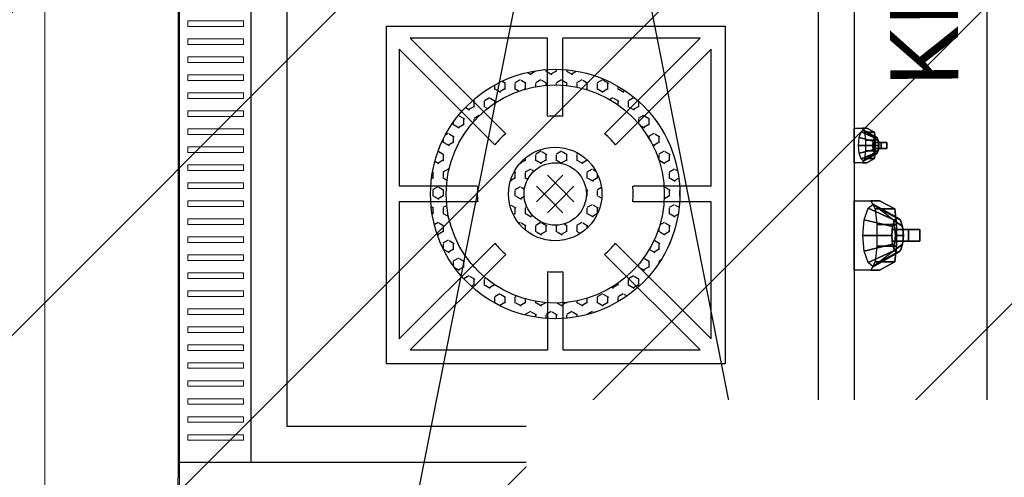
# Model space of a CAD drawing. Header units: inches. Extents: x 704 to 259546, y -107711 to 151004.
# Tile 56 of 243: x 127424 to 127467, y 20751 to 20771. Entities that reach past the tile are written whole.
import ezdxf
from ezdxf.enums import TextEntityAlignment as Align

# ---------------------------------------------------------------- set-up
doc = ezdxf.new("R2010")
doc.units = ezdxf.units.IN
doc.header["$MEASUREMENT"] = 0
doc.linetypes.add('DASHED2', pattern=[0.375, 0.25, -0.125])
for name, color, linetype, lineweight in [('EQUIP DIM', 8, 'Continuous', 0), ('EQUIPMENT', 3, 'Continuous', 25), ('FLOOR RAISE', 4, 'Continuous', 5), ('Hood', 5, 'DASHED2', 25), ('PD_BRICK WALL_230', 4, 'Continuous', 50), ('PP-TEXT', 7, 'Continuous', 40)]:
    doc.layers.add(name, color=color, linetype=linetype, lineweight=lineweight)
doc.layers.add('PP BALL VALVE', color=7, linetype='Continuous')
doc.styles.add('Arial', font='GOTHIC.TTF')
doc.styles.get("Standard").update_dxf_attribs({"font": 'arial.ttf', "height": 6})

# ---------------------------------------------------------------- blocks, each defined once
blk = doc.blocks.new('fewrewrqwqw')
at = {"layer": 'EQUIPMENT'}
h = blk.add_hatch(dxfattribs=at)
h.set_pattern_fill('HEX', color=8, scale=0.083139, angle=180, style=0)
h.set_pattern_definition([(180, (156111.5651, 15539.5497), (-4e-16, -0.457203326), [0.263966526, -0.527933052]), (300, (156111.5651, 15539.5497), (0.395949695, 0.228601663), [0.263966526, -0.527933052]), (240, (156111.30114, 15539.5497), (0.395949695, -0.228601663), [0.263966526, -0.527933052])])
h.paths.add_polyline_path([(148574.817, 13022.622, 1), (148578.974, 13022.622, 1)], flags=0)
h.paths.add_polyline_path([(148578.281, 13022.622, -1), (148575.51, 13022.622, -1)], flags=0)
h.paths.add_polyline_path([(148571.353, 13022.622, 1), (148582.438, 13022.622, 1)])
h.paths.add_polyline_path([(148581.745, 13022.622, -1), (148572.046, 13022.622, -1)], flags=16)
at = {"layer": 'EQUIPMENT', "color": 8}
for p, q in [((148564.961, 13009.335), (148564.961, 13039.335)), ((148564.961, 13039.335), (148611.598, 13039.335)), ((148564.961, 13036.135), (148611.598, 13036.135)), ((148566.561, 13010.935), (148566.561, 13034.535)), ((148566.561, 13034.535), (148609.998, 13034.535)), ((148574.703, 13025.305), (148570.457, 13029.557)), ((148576.549, 13026.086), (148576.549, 13029.557)), ((148577.242, 13026.086), (148577.242, 13029.557)), ((148579.088, 13025.305), (148583.334, 13029.557)), ((148574.214, 13024.815), (148569.967, 13029.067)), ((148579.578, 13024.815), (148583.824, 13029.067)), ((148577.141, 13022.867), (148576.549, 13023.459)), ((148576.651, 13022.867), (148577.242, 13023.459)), ((148573.432, 13022.969), (148569.967, 13022.969)), ((148576.651, 13022.377), (148576.059, 13022.969)), ((148576.651, 13022.867), (148576.059, 13022.276)), ((148577.141, 13022.377), (148577.732, 13022.969)), ((148577.141, 13022.867), (148577.732, 13022.276)), ((148580.36, 13022.969), (148583.824, 13022.969)), ((148573.432, 13022.276), (148569.967, 13022.276)), ((148577.141, 13022.377), (148576.549, 13021.786)), ((148576.651, 13022.377), (148577.242, 13021.786)), ((148580.36, 13022.276), (148583.824, 13022.276)), ((148574.214, 13020.43), (148569.967, 13016.177)), ((148579.578, 13020.43), (148583.824, 13016.177)), ((148574.703, 13019.94), (148570.457, 13015.687)), ((148579.088, 13019.94), (148583.334, 13015.687)), ((148576.549, 13015.687), (148576.549, 13019.158)), ((148577.242, 13015.687), (148577.242, 13019.158)), ((148609.998, 13010.935), (148566.561, 13010.935)), ((148611.598, 13009.335), (148564.961, 13009.335))]:
    blk.add_line(p, q, dxfattribs=at)
at = {"layer": 'EQUIPMENT', "color": 8, "lineweight": 0}
for points in [[(148566.187, 13038.955), (148565.947, 13038.955), (148565.947, 13036.475), (148566.187, 13036.475)], [(148566.987, 13038.955), (148566.747, 13038.955), (148566.747, 13036.475), (148566.987, 13036.475)], [(148567.787, 13038.955), (148567.547, 13038.955), (148567.547, 13036.475), (148567.787, 13036.475)], [(148568.587, 13038.955), (148568.347, 13038.955), (148568.347, 13036.475), (148568.587, 13036.475)], [(148569.387, 13038.955), (148569.147, 13038.955), (148569.147, 13036.475), (148569.387, 13036.475)], [(148570.187, 13038.955), (148569.947, 13038.955), (148569.947, 13036.475), (148570.187, 13036.475)], [(148570.987, 13038.955), (148570.747, 13038.955), (148570.747, 13036.475), (148570.987, 13036.475)], [(148571.787, 13038.955), (148571.547, 13038.955), (148571.547, 13036.475), (148571.787, 13036.475)], [(148572.587, 13038.955), (148572.347, 13038.955), (148572.347, 13036.475), (148572.587, 13036.475)], [(148573.387, 13038.955), (148573.147, 13038.955), (148573.147, 13036.475), (148573.387, 13036.475)], [(148574.187, 13038.955), (148573.947, 13038.955), (148573.947, 13036.475), (148574.187, 13036.475)], [(148574.987, 13038.955), (148574.747, 13038.955), (148574.747, 13036.475), (148574.987, 13036.475)], [(148575.787, 13038.955), (148575.547, 13038.955), (148575.547, 13036.475), (148575.787, 13036.475)], [(148576.587, 13038.955), (148576.347, 13038.955), (148576.347, 13036.475), (148576.587, 13036.475)], [(148577.387, 13038.955), (148577.147, 13038.955), (148577.147, 13036.475), (148577.387, 13036.475)], [(148578.187, 13038.955), (148577.947, 13038.955), (148577.947, 13036.475), (148578.187, 13036.475)], [(148578.987, 13038.955), (148578.747, 13038.955), (148578.747, 13036.475), (148578.987, 13036.475)], [(148579.787, 13038.955), (148579.547, 13038.955), (148579.547, 13036.475), (148579.787, 13036.475)], [(148580.587, 13038.955), (148580.347, 13038.955), (148580.347, 13036.475), (148580.587, 13036.475)], [(148581.387, 13038.955), (148581.147, 13038.955), (148581.147, 13036.475), (148581.387, 13036.475)], [(148582.187, 13038.955), (148581.947, 13038.955), (148581.947, 13036.475), (148582.187, 13036.475)], [(148582.987, 13038.955), (148582.747, 13038.955), (148582.747, 13036.475), (148582.987, 13036.475)], [(148583.787, 13038.955), (148583.547, 13038.955), (148583.547, 13036.475), (148583.787, 13036.475)], [(148584.587, 13038.955), (148584.347, 13038.955), (148584.347, 13036.475), (148584.587, 13036.475)]]:
    blk.add_lwpolyline(points, close=True, dxfattribs=at)
at = {"layer": 'EQUIPMENT', "color": 8}
blk.add_lwpolyline([(148569.35, 13030.118), (148584.35, 13030.118), (148584.35, 13015.067), (148569.35, 13015.067)], close=True, dxfattribs=at)
for points in [[(148576.549, 13029.557), (148570.457, 13029.557)], [(148583.334, 13029.557), (148577.242, 13029.557)], [(148569.967, 13029.067), (148569.967, 13022.969)], [(148583.824, 13022.969), (148583.824, 13029.067)], [(148569.967, 13022.276), (148569.967, 13016.177)], [(148583.824, 13016.177), (148583.824, 13022.276)], [(148570.457, 13015.687), (148576.549, 13015.687)], [(148577.242, 13015.687), (148583.334, 13015.687)]]:
    blk.add_lwpolyline(points, dxfattribs=at)
for radius in [5.543, 4.85, 2.078, 1.386]:
    blk.add_circle((148576.896, 13022.622), radius, dxfattribs=at)
for start, end in [(84.2608, 95.7392), (129.2608, 140.7392), (39.2608, 50.7392), (174.2608, 185.7392), (354.2608, 5.7392), (219.2608, 230.7392), (309.2608, 320.7392), (264.2608, 275.7392)]:
    blk.add_arc((148576.896, 13022.622), 3.464, start, end, dxfattribs=at)
for points, invisible_edges in [([(148576.597, 13008.205, -3.176), (148573.515, 13008.205, -3.176), (148573.515, 13009.335), (148576.597, 13009.335)], 1), ([(148579.827, 13008.77, -1.588), (148578.285, 13008.77, -1.588), (148578.285, 13009.335), (148579.827, 13009.335)], 1), ([(148579.643, 13008.425, -1.855), (148578.469, 13008.425, -1.855), (148578.285, 13008.77, -1.588), (148579.827, 13008.77, -1.588)], 5), ([(148579.643, 13008.425, -1.855), (148579.296, 13008.39, -1.953), (148578.816, 13008.39, -1.953), (148578.469, 13008.425, -1.855)], 8), ([(148578.719, 13008.432, -0.916), (148579.056, 13008.367, -1.099), (148579.056, 13008.367, -1.099), (148578.667, 13008.367, -1.099)], 5), ([(148578.719, 13008.432, -0.916), (148579.056, 13008.367, -1.099), (148579.056, 13008.367, -1.099), (148578.667, 13008.367, -1.099)], 5), ([(148578.667, 13008.367, -1.099), (148579.056, 13008.367, -1.099), (148579.056, 13008.367, -1.099), (148578.719, 13008.302, -1.282)], 5), ([(148578.667, 13008.367, -1.099), (148579.056, 13008.367, -1.099), (148579.056, 13008.367, -1.099), (148578.719, 13008.302, -1.282)], 5), ([(148578.862, 13008.48, -0.781), (148579.056, 13008.367, -1.099), (148579.056, 13008.367, -1.099), (148578.719, 13008.432, -0.916)], 5), ([(148578.862, 13008.48, -0.781), (148579.056, 13008.367, -1.099), (148579.056, 13008.367, -1.099), (148578.719, 13008.432, -0.916)], 5), ([(148578.719, 13008.302, -1.282), (148579.056, 13008.367, -1.099), (148579.056, 13008.367, -1.099), (148578.862, 13008.254, -1.416)], 5), ([(148578.719, 13008.302, -1.282), (148579.056, 13008.367, -1.099), (148579.056, 13008.367, -1.099), (148578.862, 13008.254, -1.416)], 5), ([(148579.056, 13008.498, -0.732), (148579.056, 13008.367, -1.099), (148579.056, 13008.367, -1.099), (148578.862, 13008.48, -0.781)], 5), ([(148579.056, 13008.498, -0.732), (148579.056, 13008.367, -1.099), (148579.056, 13008.367, -1.099), (148578.862, 13008.48, -0.781)], 5), ([(148578.862, 13008.254, -1.416), (148579.056, 13008.367, -1.099), (148579.056, 13008.367, -1.099), (148579.056, 13008.237, -1.465)], 5), ([(148578.862, 13008.254, -1.416), (148579.056, 13008.367, -1.099), (148579.056, 13008.367, -1.099), (148579.056, 13008.237, -1.465)], 5), ([(148579.251, 13008.48, -0.781), (148579.056, 13008.367, -1.099), (148579.056, 13008.367, -1.099), (148579.056, 13008.498, -0.732)], 5), ([(148579.251, 13008.48, -0.781), (148579.056, 13008.367, -1.099), (148579.056, 13008.367, -1.099), (148579.056, 13008.498, -0.732)], 5), ([(148579.393, 13008.432, -0.916), (148579.056, 13008.367, -1.099), (148579.056, 13008.367, -1.099), (148579.251, 13008.48, -0.781)], 5), ([(148579.393, 13008.432, -0.916), (148579.056, 13008.367, -1.099), (148579.056, 13008.367, -1.099), (148579.251, 13008.48, -0.781)], 5), ([(148579.445, 13008.367, -1.099), (148579.056, 13008.367, -1.099), (148579.056, 13008.367, -1.099), (148579.393, 13008.432, -0.916)], 5), ([(148579.445, 13008.367, -1.099), (148579.056, 13008.367, -1.099), (148579.056, 13008.367, -1.099), (148579.393, 13008.432, -0.916)], 5), ([(148579.393, 13008.302, -1.282), (148579.056, 13008.367, -1.099), (148579.056, 13008.367, -1.099), (148579.445, 13008.367, -1.099)], 5), ([(148579.251, 13008.254, -1.416), (148579.056, 13008.367, -1.099), (148579.056, 13008.367, -1.099), (148579.393, 13008.302, -1.282)], 5), ([(148579.251, 13008.254, -1.416), (148579.056, 13008.367, -1.099), (148579.056, 13008.367, -1.099), (148579.393, 13008.302, -1.282)], 5), ([(148579.393, 13008.302, -1.282), (148579.056, 13008.367, -1.099), (148579.056, 13008.367, -1.099), (148579.445, 13008.367, -1.099)], 5), ([(148579.056, 13008.237, -1.465), (148579.056, 13008.367, -1.099), (148579.056, 13008.367, -1.099), (148579.251, 13008.254, -1.416)], 5), ([(148579.056, 13008.237, -1.465), (148579.056, 13008.367, -1.099), (148579.056, 13008.367, -1.099), (148579.251, 13008.254, -1.416)], 5), ([(148576.23, 13007.515, -3.71), (148573.882, 13007.515, -3.71), (148573.515, 13008.205, -3.176), (148576.597, 13008.205, -3.176)], 5), ([(148576.23, 13007.515, -3.71), (148575.536, 13007.446, -3.906), (148574.576, 13007.446, -3.906), (148573.882, 13007.515, -3.71)], 8), ([(148574.382, 13007.53, -1.831), (148575.056, 13007.399, -2.198), (148575.056, 13007.399, -2.198), (148574.278, 13007.399, -2.198)], 5), ([(148574.382, 13007.53, -1.831), (148575.056, 13007.399, -2.198), (148575.056, 13007.399, -2.198), (148574.278, 13007.399, -2.198)], 5), ([(148574.278, 13007.399, -2.198), (148575.056, 13007.399, -2.198), (148575.056, 13007.399, -2.198), (148574.382, 13007.269, -2.564)], 5), ([(148574.278, 13007.399, -2.198), (148575.056, 13007.399, -2.198), (148575.056, 13007.399, -2.198), (148574.382, 13007.269, -2.564)], 5), ([(148574.667, 13007.625, -1.563), (148575.056, 13007.399, -2.198), (148575.056, 13007.399, -2.198), (148574.382, 13007.53, -1.831)], 5), ([(148574.667, 13007.625, -1.563), (148575.056, 13007.399, -2.198), (148575.056, 13007.399, -2.198), (148574.382, 13007.53, -1.831)], 5), ([(148574.382, 13007.269, -2.564), (148575.056, 13007.399, -2.198), (148575.056, 13007.399, -2.198), (148574.667, 13007.174, -2.832)], 5), ([(148574.382, 13007.269, -2.564), (148575.056, 13007.399, -2.198), (148575.056, 13007.399, -2.198), (148574.667, 13007.174, -2.832)], 5), ([(148575.056, 13007.66, -1.465), (148575.056, 13007.399, -2.198), (148575.056, 13007.399, -2.198), (148574.667, 13007.625, -1.563)], 5), ([(148575.056, 13007.66, -1.465), (148575.056, 13007.399, -2.198), (148575.056, 13007.399, -2.198), (148574.667, 13007.625, -1.563)], 5), ([(148574.667, 13007.174, -2.832), (148575.056, 13007.399, -2.198), (148575.056, 13007.399, -2.198), (148575.056, 13007.139, -2.93)], 5), ([(148574.667, 13007.174, -2.832), (148575.056, 13007.399, -2.198), (148575.056, 13007.399, -2.198), (148575.056, 13007.139, -2.93)], 5), ([(148575.445, 13007.625, -1.563), (148575.056, 13007.399, -2.198), (148575.056, 13007.399, -2.198), (148575.056, 13007.66, -1.465)], 5), ([(148575.445, 13007.625, -1.563), (148575.056, 13007.399, -2.198), (148575.056, 13007.399, -2.198), (148575.056, 13007.66, -1.465)], 5), ([(148575.73, 13007.53, -1.831), (148575.056, 13007.399, -2.198), (148575.056, 13007.399, -2.198), (148575.445, 13007.625, -1.563)], 5), ([(148575.73, 13007.53, -1.831), (148575.056, 13007.399, -2.198), (148575.056, 13007.399, -2.198), (148575.445, 13007.625, -1.563)], 5), ([(148575.834, 13007.399, -2.198), (148575.056, 13007.399, -2.198), (148575.056, 13007.399, -2.198), (148575.73, 13007.53, -1.831)], 5), ([(148575.834, 13007.399, -2.198), (148575.056, 13007.399, -2.198), (148575.056, 13007.399, -2.198), (148575.73, 13007.53, -1.831)], 5), ([(148575.73, 13007.269, -2.564), (148575.056, 13007.399, -2.198), (148575.056, 13007.399, -2.198), (148575.834, 13007.399, -2.198)], 5), ([(148575.445, 13007.174, -2.832), (148575.056, 13007.399, -2.198), (148575.056, 13007.399, -2.198), (148575.73, 13007.269, -2.564)], 5), ([(148575.445, 13007.174, -2.832), (148575.056, 13007.399, -2.198), (148575.056, 13007.399, -2.198), (148575.73, 13007.269, -2.564)], 5), ([(148575.73, 13007.269, -2.564), (148575.056, 13007.399, -2.198), (148575.056, 13007.399, -2.198), (148575.834, 13007.399, -2.198)], 5), ([(148575.056, 13007.139, -2.93), (148575.056, 13007.399, -2.198), (148575.056, 13007.399, -2.198), (148575.445, 13007.174, -2.832)], 5), ([(148575.056, 13007.139, -2.93), (148575.056, 13007.399, -2.198), (148575.056, 13007.399, -2.198), (148575.445, 13007.174, -2.832)], 5)]:
    blk.add_3dface(points, dxfattribs=dict(at, invisible_edges=invisible_edges))
for points in [[(148579.056, 13009.141, -0.545), (148579.056, 13008.498, -0.732), (148578.862, 13008.48, -0.781), (148578.708, 13009.11, -0.633)], [(148579.056, 13009.141, -0.545), (148579.056, 13008.498, -0.732), (148578.862, 13008.48, -0.781), (148578.708, 13009.11, -0.633)], [(148579.405, 13009.11, -0.633), (148579.251, 13008.48, -0.781), (148579.056, 13008.498, -0.732), (148579.056, 13009.141, -0.545)], [(148579.405, 13009.11, -0.633), (148579.251, 13008.48, -0.781), (148579.056, 13008.498, -0.732), (148579.056, 13009.141, -0.545)], [(148573.849, 13008.713, -1.747), (148574.382, 13007.53, -1.831), (148574.278, 13007.399, -2.198), (148573.662, 13008.48, -2.404)], [(148573.849, 13008.713, -1.747), (148574.382, 13007.53, -1.831), (148574.278, 13007.399, -2.198), (148573.662, 13008.48, -2.404)], [(148574.359, 13008.885, -1.267), (148574.667, 13007.625, -1.563), (148574.382, 13007.53, -1.831), (148573.849, 13008.713, -1.747)], [(148574.359, 13008.885, -1.267), (148574.667, 13007.625, -1.563), (148574.382, 13007.53, -1.831), (148573.849, 13008.713, -1.747)], [(148575.056, 13008.947, -1.091), (148575.056, 13007.66, -1.465), (148574.667, 13007.625, -1.563), (148574.359, 13008.885, -1.267)], [(148575.056, 13008.947, -1.091), (148575.056, 13007.66, -1.465), (148574.667, 13007.625, -1.563), (148574.359, 13008.885, -1.267)], [(148575.753, 13008.885, -1.267), (148575.445, 13007.625, -1.563), (148575.056, 13007.66, -1.465), (148575.056, 13008.947, -1.091)], [(148575.753, 13008.885, -1.267), (148575.445, 13007.625, -1.563), (148575.056, 13007.66, -1.465), (148575.056, 13008.947, -1.091)], [(148576.263, 13008.713, -1.747), (148575.73, 13007.53, -1.831), (148575.445, 13007.625, -1.563), (148575.753, 13008.885, -1.267)], [(148576.263, 13008.713, -1.747), (148575.73, 13007.53, -1.831), (148575.445, 13007.625, -1.563), (148575.753, 13008.885, -1.267)], [(148576.45, 13008.48, -2.404), (148575.834, 13007.399, -2.198), (148575.73, 13007.53, -1.831), (148576.263, 13008.713, -1.747)], [(148576.45, 13008.48, -2.404), (148575.834, 13007.399, -2.198), (148575.73, 13007.53, -1.831), (148576.263, 13008.713, -1.747)], [(148578.285, 13008.77, -1.588), (148578.469, 13008.425, -1.855), (148578.469, 13008.863, -1.922), (148578.285, 13008.958, -1.655)], [(148578.453, 13009.024, -0.874), (148578.719, 13008.432, -0.916), (148578.667, 13008.367, -1.099), (148578.359, 13008.907, -1.202)], [(148578.453, 13009.024, -0.874), (148578.719, 13008.432, -0.916), (148578.667, 13008.367, -1.099), (148578.359, 13008.907, -1.202)], [(148578.359, 13008.907, -1.202), (148578.667, 13008.367, -1.099), (148578.719, 13008.302, -1.282), (148578.453, 13008.791, -1.53)], [(148578.359, 13008.907, -1.202), (148578.667, 13008.367, -1.099), (148578.719, 13008.302, -1.282), (148578.453, 13008.791, -1.53)], [(148578.708, 13009.11, -0.633), (148578.862, 13008.48, -0.781), (148578.719, 13008.432, -0.916), (148578.453, 13009.024, -0.874)], [(148578.708, 13009.11, -0.633), (148578.862, 13008.48, -0.781), (148578.719, 13008.432, -0.916), (148578.453, 13009.024, -0.874)], [(148578.453, 13008.791, -1.53), (148578.719, 13008.302, -1.282), (148578.862, 13008.254, -1.416), (148578.708, 13008.455, -1.771)], [(148578.453, 13008.791, -1.53), (148578.719, 13008.302, -1.282), (148578.862, 13008.254, -1.416), (148578.708, 13008.455, -1.771)], [(148578.453, 13008.791, -1.53), (148578.719, 13008.302, -1.282), (148578.862, 13008.254, -1.416), (148578.708, 13008.455, -1.771)], [(148578.453, 13008.791, -1.53), (148578.719, 13008.302, -1.282), (148578.862, 13008.254, -1.416), (148578.708, 13008.455, -1.771)], [(148578.469, 13008.425, -1.855), (148578.816, 13008.39, -1.953), (148578.816, 13008.829, -2.02), (148578.469, 13008.863, -1.922)], [(148578.816, 13008.39, -1.953), (148579.296, 13008.39, -1.953), (148579.296, 13008.829, -2.02), (148578.816, 13008.829, -2.02)], [(148579.66, 13009.024, -0.874), (148579.393, 13008.432, -0.916), (148579.251, 13008.48, -0.781), (148579.405, 13009.11, -0.633)], [(148579.66, 13009.024, -0.874), (148579.393, 13008.432, -0.916), (148579.251, 13008.48, -0.781), (148579.405, 13009.11, -0.633)], [(148579.405, 13008.455, -1.771), (148579.251, 13008.254, -1.416), (148579.393, 13008.302, -1.282), (148579.66, 13008.791, -1.53)], [(148579.405, 13008.455, -1.771), (148579.251, 13008.254, -1.416), (148579.393, 13008.302, -1.282), (148579.66, 13008.791, -1.53)], [(148579.643, 13008.863, -1.922), (148579.296, 13008.829, -2.02), (148579.296, 13008.39, -1.953), (148579.643, 13008.425, -1.855)], [(148579.753, 13008.907, -1.202), (148579.445, 13008.367, -1.099), (148579.393, 13008.432, -0.916), (148579.66, 13009.024, -0.874)], [(148579.753, 13008.907, -1.202), (148579.445, 13008.367, -1.099), (148579.393, 13008.432, -0.916), (148579.66, 13009.024, -0.874)], [(148579.66, 13008.791, -1.53), (148579.393, 13008.302, -1.282), (148579.445, 13008.367, -1.099), (148579.753, 13008.907, -1.202)], [(148579.66, 13008.791, -1.53), (148579.393, 13008.302, -1.282), (148579.445, 13008.367, -1.099), (148579.753, 13008.907, -1.202)], [(148579.643, 13008.425, -1.855), (148579.827, 13008.77, -1.588), (148579.827, 13008.958, -1.655), (148579.643, 13008.863, -1.922)], [(148573.515, 13008.205, -3.176), (148573.882, 13007.515, -3.71), (148573.882, 13008.392, -3.845), (148573.515, 13008.582, -3.31)], [(148573.662, 13008.48, -2.404), (148574.278, 13007.399, -2.198), (148574.382, 13007.269, -2.564), (148573.849, 13008.246, -3.061)], [(148573.662, 13008.48, -2.404), (148574.278, 13007.399, -2.198), (148574.382, 13007.269, -2.564), (148573.849, 13008.246, -3.061)], [(148573.882, 13007.515, -3.71), (148574.576, 13007.446, -3.906), (148574.576, 13008.322, -4.04), (148573.882, 13008.392, -3.845)], [(148574.576, 13007.446, -3.906), (148575.536, 13007.446, -3.906), (148575.536, 13008.322, -4.04), (148574.576, 13008.322, -4.04)], [(148576.23, 13008.392, -3.845), (148575.536, 13008.322, -4.04), (148575.536, 13007.446, -3.906), (148576.23, 13007.515, -3.71)], [(148576.263, 13008.246, -3.061), (148575.73, 13007.269, -2.564), (148575.834, 13007.399, -2.198), (148576.45, 13008.48, -2.404)], [(148576.263, 13008.246, -3.061), (148575.73, 13007.269, -2.564), (148575.834, 13007.399, -2.198), (148576.45, 13008.48, -2.404)], [(148576.23, 13007.515, -3.71), (148576.597, 13008.205, -3.176), (148576.597, 13008.582, -3.31), (148576.23, 13008.392, -3.845)], [(148578.708, 13008.455, -1.771), (148578.862, 13008.254, -1.416), (148579.056, 13008.237, -1.465), (148579.056, 13008.424, -1.859)], [(148578.708, 13008.455, -1.771), (148578.862, 13008.254, -1.416), (148579.056, 13008.237, -1.465), (148579.056, 13008.424, -1.859)], [(148578.708, 13008.455, -1.771), (148578.862, 13008.254, -1.416), (148579.056, 13008.237, -1.465), (148579.056, 13008.424, -1.859)], [(148578.708, 13008.455, -1.771), (148578.862, 13008.254, -1.416), (148579.056, 13008.237, -1.465), (148579.056, 13008.424, -1.859)], [(148578.925, 13008.122, -0.619), (148578.925, 13008.491, -0.75), (148578.925, 13008.243, -1.448), (148578.925, 13007.874, -1.316)], [(148578.925, 13008.122, -0.619), (148578.925, 13008.491, -0.75), (148578.925, 13008.243, -1.448), (148578.925, 13007.874, -1.316)], [(148578.925, 13008.491, -0.75), (148578.925, 13008.491, -0.75), (148578.925, 13008.243, -1.448)], [(148578.925, 13008.491, -0.75), (148578.925, 13008.491, -0.75), (148578.925, 13008.243, -1.448)], [(148578.925, 13008.491, -0.75), (148578.925, 13008.491, -0.75), (148578.925, 13008.243, -1.448)], [(148578.925, 13008.491, -0.75), (148578.925, 13008.491, -0.75), (148578.925, 13008.243, -1.448)], [(148579.187, 13008.491, -0.75), (148578.925, 13008.491, -0.75), (148578.925, 13008.122, -0.619), (148579.187, 13008.122, -0.619)], [(148579.187, 13008.491, -0.75), (148578.925, 13008.491, -0.75), (148578.925, 13008.122, -0.619), (148579.187, 13008.122, -0.619)], [(148579.056, 13008.424, -1.859), (148579.056, 13008.237, -1.465), (148579.251, 13008.254, -1.416), (148579.405, 13008.455, -1.771)], [(148579.056, 13008.424, -1.859), (148579.056, 13008.237, -1.465), (148579.251, 13008.254, -1.416), (148579.405, 13008.455, -1.771)], [(148579.187, 13007.874, -1.316), (148579.187, 13008.243, -1.448), (148579.187, 13008.491, -0.75), (148579.187, 13008.122, -0.619)], [(148579.187, 13007.874, -1.316), (148579.187, 13008.243, -1.448), (148579.187, 13008.491, -0.75), (148579.187, 13008.122, -0.619)], [(148579.187, 13008.122, -0.619), (148579.187, 13008.491, -0.75), (148579.187, 13008.122, -0.619)], [(148579.187, 13008.122, -0.619), (148579.187, 13008.491, -0.75), (148579.187, 13008.122, -0.619)], [(148573.849, 13008.246, -3.061), (148574.382, 13007.269, -2.564), (148574.667, 13007.174, -2.832), (148574.359, 13007.575, -3.541)], [(148573.849, 13008.246, -3.061), (148574.382, 13007.269, -2.564), (148574.667, 13007.174, -2.832), (148574.359, 13007.575, -3.541)], [(148573.849, 13008.246, -3.061), (148574.382, 13007.269, -2.564), (148574.667, 13007.174, -2.832), (148574.359, 13007.575, -3.541)], [(148573.849, 13008.246, -3.061), (148574.382, 13007.269, -2.564), (148574.667, 13007.174, -2.832), (148574.359, 13007.575, -3.541)], [(148575.753, 13007.575, -3.541), (148575.445, 13007.174, -2.832), (148575.73, 13007.269, -2.564), (148576.263, 13008.246, -3.061)], [(148575.753, 13007.575, -3.541), (148575.445, 13007.174, -2.832), (148575.73, 13007.269, -2.564), (148576.263, 13008.246, -3.061)], [(148578.925, 13007.874, -1.316), (148578.925, 13008.243, -1.448), (148579.187, 13008.243, -1.448), (148579.187, 13007.874, -1.316)], [(148578.925, 13007.874, -1.316), (148578.925, 13008.243, -1.448), (148579.187, 13008.243, -1.448), (148579.187, 13007.874, -1.316)], [(148578.925, 13008.243, -1.448), (148578.925, 13008.243, -1.448), (148578.925, 13008.243, -1.448), (148579.187, 13008.243, -1.448)], [(148578.925, 13008.243, -1.448), (148578.925, 13008.243, -1.448), (148578.925, 13008.243, -1.448), (148579.187, 13008.243, -1.448)], [(148578.925, 13008.243, -1.448), (148578.925, 13008.243, -1.448), (148578.925, 13008.243, -1.448), (148579.187, 13008.243, -1.448)], [(148578.925, 13008.243, -1.448), (148578.925, 13008.243, -1.448), (148578.925, 13008.243, -1.448), (148579.187, 13008.243, -1.448)], [(148579.187, 13008.122, -0.619), (148578.925, 13008.122, -0.619), (148578.925, 13007.874, -1.316), (148579.187, 13007.874, -1.316)], [(148579.187, 13008.122, -0.619), (148578.925, 13008.122, -0.619), (148578.925, 13007.874, -1.316), (148579.187, 13007.874, -1.316)], [(148579.187, 13008.122, -0.619), (148578.925, 13008.122, -0.619), (148578.925, 13007.874, -1.316), (148579.187, 13007.874, -1.316)], [(148579.187, 13008.122, -0.619), (148578.925, 13008.122, -0.619), (148578.925, 13007.874, -1.316), (148579.187, 13007.874, -1.316)], [(148579.187, 13008.122, -0.619), (148579.187, 13008.122, -0.619), (148579.187, 13007.874, -1.316)], [(148579.187, 13008.122, -0.619), (148579.187, 13008.122, -0.619), (148579.187, 13007.874, -1.316)], [(148574.359, 13007.575, -3.541), (148574.667, 13007.174, -2.832), (148575.056, 13007.139, -2.93), (148575.056, 13007.513, -3.717)], [(148574.359, 13007.575, -3.541), (148574.667, 13007.174, -2.832), (148575.056, 13007.139, -2.93), (148575.056, 13007.513, -3.717)], [(148574.359, 13007.575, -3.541), (148574.667, 13007.174, -2.832), (148575.056, 13007.139, -2.93), (148575.056, 13007.513, -3.717)], [(148574.359, 13007.575, -3.541), (148574.667, 13007.174, -2.832), (148575.056, 13007.139, -2.93), (148575.056, 13007.513, -3.717)], [(148574.795, 13006.909, -1.237), (148574.795, 13007.648, -1.5), (148574.795, 13007.151, -2.895), (148574.795, 13006.413, -2.632)], [(148574.795, 13006.909, -1.237), (148574.795, 13007.648, -1.5), (148574.795, 13007.151, -2.895), (148574.795, 13006.413, -2.632)], [(148574.795, 13007.648, -1.5), (148574.795, 13007.648, -1.5), (148574.795, 13007.151, -2.895)], [(148574.795, 13007.648, -1.5), (148574.795, 13007.648, -1.5), (148574.795, 13007.151, -2.895)], [(148574.795, 13007.648, -1.5), (148574.795, 13007.648, -1.5), (148574.795, 13007.151, -2.895)], [(148574.795, 13007.648, -1.5), (148574.795, 13007.648, -1.5), (148574.795, 13007.151, -2.895)], [(148575.317, 13007.648, -1.5), (148574.795, 13007.648, -1.5), (148574.795, 13006.909, -1.237), (148575.317, 13006.909, -1.237)], [(148575.317, 13007.648, -1.5), (148574.795, 13007.648, -1.5), (148574.795, 13006.909, -1.237), (148575.317, 13006.909, -1.237)], [(148575.056, 13007.513, -3.717), (148575.056, 13007.139, -2.93), (148575.445, 13007.174, -2.832), (148575.753, 13007.575, -3.541)], [(148575.056, 13007.513, -3.717), (148575.056, 13007.139, -2.93), (148575.445, 13007.174, -2.832), (148575.753, 13007.575, -3.541)], [(148575.317, 13006.413, -2.632), (148575.317, 13007.151, -2.895), (148575.317, 13007.648, -1.5), (148575.317, 13006.909, -1.237)], [(148575.317, 13006.413, -2.632), (148575.317, 13007.151, -2.895), (148575.317, 13007.648, -1.5), (148575.317, 13006.909, -1.237)], [(148575.317, 13006.909, -1.237), (148575.317, 13007.648, -1.5), (148575.317, 13006.909, -1.237)], [(148575.317, 13006.909, -1.237), (148575.317, 13007.648, -1.5), (148575.317, 13006.909, -1.237)], [(148574.795, 13006.413, -2.632), (148574.795, 13007.151, -2.895), (148575.317, 13007.151, -2.895), (148575.317, 13006.413, -2.632)], [(148574.795, 13006.413, -2.632), (148574.795, 13007.151, -2.895), (148575.317, 13007.151, -2.895), (148575.317, 13006.413, -2.632)], [(148574.795, 13007.151, -2.895), (148574.795, 13007.151, -2.895), (148574.795, 13007.151, -2.895), (148575.317, 13007.151, -2.895)], [(148574.795, 13007.151, -2.895), (148574.795, 13007.151, -2.895), (148574.795, 13007.151, -2.895), (148575.317, 13007.151, -2.895)], [(148574.795, 13007.151, -2.895), (148574.795, 13007.151, -2.895), (148574.795, 13007.151, -2.895), (148575.317, 13007.151, -2.895)], [(148574.795, 13007.151, -2.895), (148574.795, 13007.151, -2.895), (148574.795, 13007.151, -2.895), (148575.317, 13007.151, -2.895)], [(148575.317, 13006.909, -1.237), (148574.795, 13006.909, -1.237), (148574.795, 13006.413, -2.632), (148575.317, 13006.413, -2.632)], [(148575.317, 13006.909, -1.237), (148574.795, 13006.909, -1.237), (148574.795, 13006.413, -2.632), (148575.317, 13006.413, -2.632)], [(148575.317, 13006.909, -1.237), (148574.795, 13006.909, -1.237), (148574.795, 13006.413, -2.632), (148575.317, 13006.413, -2.632)], [(148575.317, 13006.909, -1.237), (148574.795, 13006.909, -1.237), (148574.795, 13006.413, -2.632), (148575.317, 13006.413, -2.632)], [(148575.317, 13006.909, -1.237), (148575.317, 13006.909, -1.237), (148575.317, 13006.413, -2.632)], [(148575.317, 13006.909, -1.237), (148575.317, 13006.909, -1.237), (148575.317, 13006.413, -2.632)]]:
    blk.add_3dface(points, dxfattribs=at)
blk = doc.blocks.new('A$C1D4F2A26')
at = {"layer": 'Hood', "color": 8, "linetype": 'ByBlock'}
blk.add_lwpolyline([(2785.6, -3551.8), (2783.8, -8102.6), (1883.8, -8102), (1885.6, -3551.2)], close=True, dxfattribs=at)
for points in [[(2785.6, -3551.8), (1883.8, -8102)], [(2783.8, -8102.6), (1885.6, -3551.2)]]:
    blk.add_lwpolyline(points, dxfattribs=at)
at = {"layer": 'PD_BRICK WALL_230', "color": 8, "lineweight": 13}
blk.add_lwpolyline([(1735.7, -8102.6), (1885.7, -8102.6), (1885.7, -3551.7), (1735.7, -3551.7)], close=True, dxfattribs=at)
at = {"layer": 'EQUIPMENT', "color": 8, "xscale": 25.03524861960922, "yscale": 25.03524861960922, "zscale": 25.03524861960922, "rotation": 90}
blk.add_blockref('fewrewrqwqw', (328328.5, -3726080.4), dxfattribs=at)
at = {"layer": 'EQUIP DIM', "color": 8, "ltscale": 50, "style": 'Arial'}
blk.add_text('KN-18A', height=75.58, rotation=90.4281, dxfattribs=at).set_placement((2713.6, -6123.9), align=Align.MIDDLE_CENTER)
blk = doc.blocks.new('GF')
at = {"layer": 'EQUIPMENT', "color": 8, "xscale": 0.03937002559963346, "yscale": 0.03937002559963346, "zscale": 0.03937002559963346}
blk.add_blockref('A$C1D4F2A26', (127356.978, 21016.635), dxfattribs=at)

msp = doc.modelspace()

# ---------------------------------------------------------------- hatches: boundary and pattern name
at = {"layer": 'FLOOR RAISE'}
h = msp.add_hatch(dxfattribs=at)
h.set_pattern_fill('ANSI31', color=256, scale=80)
h.set_pattern_definition([(45, (996.19, 0), (-7.0710678, 7.0710678), [])])
h.paths.add_polyline_path([(127356.978, 20697.635), (127356.979, 21010.73), (127506.35, 21010.73), (127506.35, 20998.635), (127524.76, 20998.635), (127524.76, 21010.729), (127620.978, 21010.729), (127620.978, 20697.635), (127522.85, 20697.635), (127522.856, 20706.63), (127507.85, 20706.63), (127507.85, 20697.635), (127363.1, 20697.635)])

# ---------------------------------------------------------------- block references
at = {"lineweight": 53}
msp.add_blockref('GF', (0, 0), dxfattribs=at)

# ---------------------------------------------------------------- next in the draw order: texts
at = {"layer": 'PP-TEXT', "insert": (127480.298, 20753.326, -305.49), "char_height": 3, "width": 32.37649, "attachment_point": 3, "bg_fill": 2}
msp.add_mtext('{\\fTimes New Roman|b0|i0|c0|p34; \\PØ110MM WWP\\PSLOPE 1:80}', dxfattribs=at)

# ---------------------------------------------------------------- next in the draw order: linework, layer by layer
at = {"layer": 'PP BALL VALVE', "lineweight": 53}
msp.add_circle((130061.482, 21646.646), 129357.588, dxfattribs=at)

doc.saveas('drawing.dxf')
